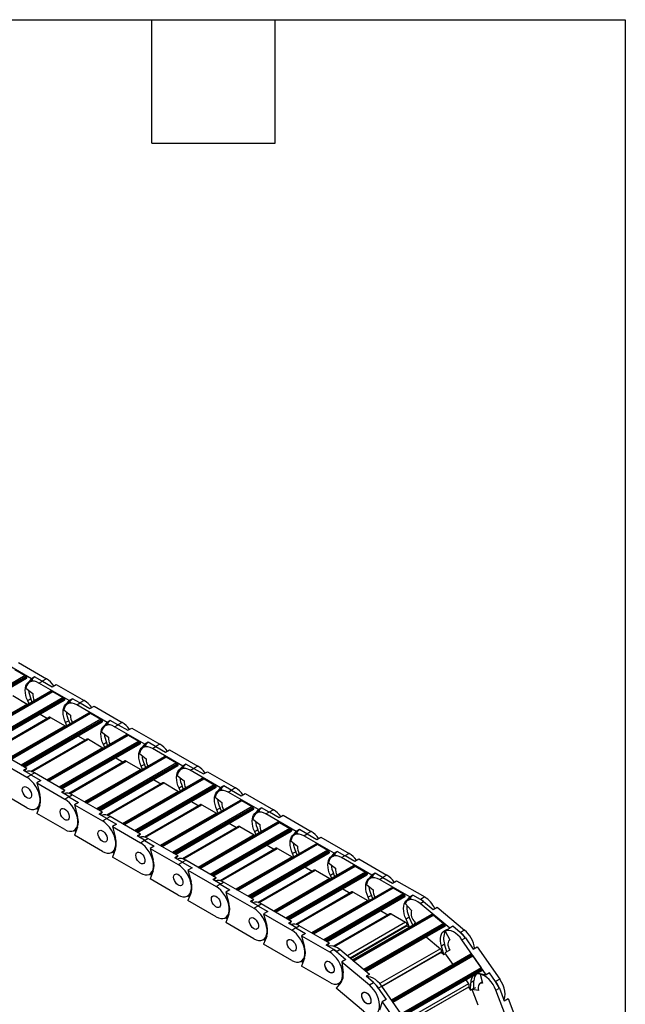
# Model space of a CAD drawing. Header units: millimetres. Extents: x 19 to 819, y 19 to 629.
# Tile 8 of 8: x 707 to 819, y 446 to 629. Entities that reach past the tile are written whole.
import ezdxf

# ---------------------------------------------------------------- set-up
doc = ezdxf.new("R2010")
doc.units = ezdxf.units.MM
doc.header["$LTSCALE"] = 3
doc.layers.add('TEXT', color=140, linetype='Continuous', lineweight=25)

msp = doc.modelspace()

# ---------------------------------------------------------------- linework, layer by layer
for p, q in [((709.255, 506.644), (703.641, 509.885)), ((706.83, 509.636), (712.02, 506.64)), ((708.096, 507.215), (693.332, 498.692)), ((693.505, 498.592), (708.197, 507.073)), ((708.238, 507.011), (693.58, 498.549)), ((708.372, 506.934), (693.714, 498.472)), ((708.43, 506.797), (693.861, 498.387)), ((706.187, 508.318), (708.096, 507.215)), ((708.238, 507.011), (708.372, 506.934)), ((709.159, 506.248), (709.849, 506.987)), ((709.849, 506.987), (709.255, 506.644)), ((711.236, 506.187), (709.849, 506.987)), ((693.892, 498.369), (708.363, 506.722)), ((708.565, 505.905), (709.255, 506.644)), ((708.565, 505.905), (709.159, 506.248)), ((709.511, 506.358), (708.917, 506.015)), ((709.159, 506.248), (709.023, 506.076)), ((710.642, 505.844), (711.278, 506.211)), ((716.255, 502.603), (710.642, 505.844)), ((712.02, 506.64), (711.236, 506.187)), ((711.278, 506.211), (713.088, 505.167)), ((713.088, 505.167), (713.83, 505.595)), ((713.83, 505.595), (719.021, 502.599)), ((712.866, 504.318), (698.227, 495.866)), ((698.253, 495.851), (712.911, 504.313)), ((713.112, 504.284), (698.379, 495.778)), ((698.423, 495.753), (713.187, 504.276)), ((715.096, 503.174), (700.332, 494.651)), ((705.794, 503.51), (708.488, 501.955)), ((708.239, 504.903), (709.503, 503.916)), ((712.911, 504.313), (713.037, 504.241)), ((713.187, 504.276), (715.096, 503.174)), ((708.488, 501.955), (698.084, 495.949)), ((700.505, 494.551), (715.197, 503.032)), ((715.238, 502.97), (700.58, 494.508)), ((715.372, 502.893), (700.714, 494.43)), ((715.431, 502.756), (700.861, 494.345)), ((700.893, 494.327), (715.364, 502.681)), ((709.159, 502.889), (708.565, 502.547)), ((708.819, 501.981), (708.565, 502.547)), ((709.413, 502.324), (709.159, 502.889)), ((715.238, 502.97), (715.372, 502.893)), ((715.565, 501.863), (716.255, 502.603)), ((715.565, 501.863), (716.159, 502.206)), ((716.511, 502.316), (715.917, 501.973)), ((716.159, 502.206), (716.024, 502.035)), ((716.159, 502.206), (716.849, 502.946)), ((716.849, 502.946), (716.255, 502.603)), ((718.236, 502.146), (716.849, 502.946)), ((717.642, 501.803), (718.278, 502.17)), ((723.256, 498.562), (717.642, 501.803)), ((719.021, 502.599), (718.236, 502.146)), ((718.278, 502.17), (720.088, 501.125)), ((720.088, 501.125), (720.831, 501.554)), ((720.831, 501.554), (726.021, 498.557)), ((712.57, 499.491), (702.18, 493.494)), ((719.867, 500.276), (705.227, 491.825)), ((705.253, 491.81), (719.912, 500.272)), ((720.113, 500.243), (705.379, 491.737)), ((705.423, 491.712), (720.187, 500.235)), ((710.862, 500.083), (712.228, 499.294)), ((715.239, 500.862), (716.503, 499.875)), ((719.912, 500.272), (720.037, 500.199)), ((720.187, 500.235), (722.097, 499.133)), ((702.35, 493.439), (712.795, 499.469)), ((715.489, 497.914), (705.084, 491.907)), ((722.097, 499.133), (707.332, 490.61)), ((707.506, 490.51), (722.197, 498.991)), ((722.239, 498.928), (707.581, 490.466)), ((722.373, 498.851), (707.714, 490.389)), ((722.431, 498.715), (707.862, 490.304)), ((707.893, 490.286), (722.364, 498.64)), ((712.795, 499.469), (715.489, 497.914)), ((716.159, 498.848), (715.565, 498.505)), ((715.819, 497.94), (715.565, 498.505)), ((716.413, 498.283), (716.159, 498.848)), ((722.239, 498.928), (722.373, 498.851)), ((722.566, 497.822), (723.256, 498.562)), ((722.566, 497.822), (723.16, 498.165)), ((723.511, 498.275), (722.917, 497.932)), ((723.16, 498.165), (723.024, 497.994)), ((723.16, 498.165), (723.85, 498.905)), ((723.85, 498.905), (723.256, 498.562)), ((725.236, 498.104), (723.85, 498.905)), ((724.642, 497.761), (725.279, 498.129)), ((730.256, 494.521), (724.642, 497.761)), ((726.021, 498.557), (725.236, 498.104)), ((725.279, 498.129), (727.088, 497.084)), ((726.867, 496.235), (712.227, 487.784)), ((712.254, 487.769), (726.912, 496.231)), ((727.113, 496.201), (712.38, 487.696)), ((712.423, 487.671), (727.188, 496.194)), ((717.862, 496.041), (719.228, 495.253)), ((722.24, 496.82), (723.504, 495.834)), ((726.912, 496.231), (727.038, 496.158)), ((727.088, 497.084), (727.831, 497.513)), ((727.188, 496.194), (729.097, 495.092)), ((727.831, 497.513), (733.021, 494.516)), ((719.57, 495.45), (709.181, 489.452)), ((709.35, 489.398), (719.795, 495.428)), ((729.097, 495.092), (714.333, 486.569)), ((714.506, 486.468), (729.198, 494.95)), ((729.239, 494.887), (714.581, 486.425)), ((729.373, 494.81), (714.715, 486.348)), ((729.431, 494.674), (714.862, 486.263)), ((714.893, 486.245), (729.364, 494.599)), ((719.795, 495.428), (722.489, 493.872)), ((723.16, 494.807), (722.566, 494.464)), ((722.82, 493.899), (722.566, 494.464)), ((723.414, 494.242), (723.16, 494.807)), ((729.239, 494.887), (729.373, 494.81)), ((729.566, 493.781), (730.256, 494.521)), ((729.566, 493.781), (730.16, 494.124)), ((730.512, 494.234), (729.918, 493.891)), ((730.16, 494.124), (730.024, 493.953)), ((730.16, 494.124), (730.85, 494.864)), ((730.85, 494.864), (730.256, 494.521)), ((732.237, 494.063), (730.85, 494.864)), ((731.643, 493.72), (732.279, 494.088)), ((733.021, 494.516), (732.237, 494.063)), ((732.279, 494.088), (734.089, 493.043)), ((708.407, 489.99), (702.793, 493.23)), ((722.489, 493.872), (712.085, 487.866)), ((733.867, 492.194), (719.228, 483.743)), ((719.254, 483.727), (733.912, 492.19)), ((729.24, 492.779), (730.504, 491.792)), ((737.257, 490.479), (731.643, 493.72)), ((733.912, 492.19), (734.038, 492.117)), ((734.089, 493.043), (734.831, 493.472)), ((734.831, 493.472), (740.022, 490.475)), ((703.224, 491.39), (708.414, 488.393)), ((726.57, 491.409), (716.181, 485.411)), ((716.351, 485.357), (726.795, 491.387)), ((734.113, 492.16), (719.38, 483.655)), ((719.424, 483.629), (734.188, 492.153)), ((736.097, 491.051), (721.333, 482.527)), ((721.506, 482.427), (736.198, 490.909)), ((736.24, 490.846), (721.581, 482.384)), ((736.373, 490.769), (721.715, 482.307)), ((736.432, 490.632), (721.862, 482.222)), ((721.894, 482.204), (736.365, 490.558)), ((724.863, 492), (726.229, 491.212)), ((726.795, 491.387), (729.489, 489.831)), ((730.16, 490.766), (729.566, 490.423)), ((729.82, 489.858), (729.566, 490.423)), ((730.414, 490.2), (730.16, 490.766)), ((734.188, 492.153), (736.097, 491.051)), ((736.24, 490.846), (736.373, 490.769)), ((736.566, 489.74), (737.257, 490.479)), ((737.16, 490.083), (737.85, 490.822)), ((737.85, 490.822), (737.257, 490.479)), ((739.237, 490.022), (737.85, 490.822)), ((740.022, 490.475), (739.237, 490.022)), ((708.407, 489.99), (707.813, 489.647)), ((709.199, 488.846), (707.813, 489.647)), ((707.991, 489.544), (708.407, 489.99)), ((708.414, 488.393), (709.199, 488.846)), ((709.157, 488.822), (709.793, 489.189)), ((709.157, 488.822), (710.966, 487.777)), ((715.407, 485.948), (709.793, 489.189)), ((729.489, 489.831), (719.085, 483.825)), ((736.241, 488.738), (737.504, 487.751)), ((736.566, 489.74), (737.16, 490.083)), ((737.512, 490.193), (736.918, 489.85)), ((737.16, 490.083), (737.025, 489.911)), ((738.643, 489.679), (739.279, 490.046)), ((744.257, 486.438), (738.643, 489.679)), ((739.279, 490.046), (741.089, 489.002)), ((741.089, 489.002), (741.832, 489.43)), ((741.832, 489.43), (747.022, 486.434)), ((710.966, 487.777), (710.224, 487.348)), ((710.224, 487.348), (715.415, 484.352)), ((710.224, 487.348), (710.796, 485.202)), ((733.571, 487.368), (723.182, 481.37)), ((723.351, 481.316), (733.796, 487.345)), ((740.868, 488.153), (726.228, 479.701)), ((726.254, 479.686), (740.913, 488.148)), ((741.114, 488.119), (726.38, 479.614)), ((726.424, 479.588), (741.189, 488.112)), ((743.098, 487.009), (728.333, 478.486)), ((728.507, 478.386), (743.198, 486.867)), ((743.24, 486.805), (728.582, 478.343)), ((743.374, 486.728), (728.715, 478.266)), ((731.863, 487.959), (733.229, 487.17)), ((733.796, 487.345), (736.49, 485.79)), ((737.16, 486.725), (736.566, 486.382)), ((737.414, 486.159), (737.16, 486.725)), ((740.913, 488.148), (741.039, 488.076)), ((741.189, 488.112), (743.098, 487.009)), ((743.24, 486.805), (743.374, 486.728)), ((744.161, 486.041), (744.851, 486.781)), ((744.851, 486.781), (744.257, 486.438)), ((746.237, 485.981), (744.851, 486.781)), ((708.414, 482.759), (703.224, 485.756)), ((715.407, 485.948), (714.813, 485.605)), ((716.199, 484.805), (714.813, 485.605)), ((714.991, 485.503), (715.407, 485.948)), ((716.157, 484.781), (716.793, 485.148)), ((722.407, 481.907), (716.793, 485.148)), ((736.49, 485.79), (726.085, 479.784)), ((743.432, 486.591), (728.863, 478.18)), ((728.894, 478.162), (743.365, 486.516)), ((736.82, 485.816), (736.566, 486.382)), ((743.567, 485.699), (744.257, 486.438)), ((743.567, 485.699), (744.161, 486.041)), ((744.512, 486.152), (743.918, 485.809)), ((744.161, 486.041), (744.025, 485.87)), ((745.643, 485.638), (746.28, 486.005)), ((751.257, 482.397), (745.643, 485.638)), ((747.022, 486.434), (746.237, 485.981)), ((746.28, 486.005), (748.089, 484.96)), ((748.089, 484.96), (748.832, 485.389)), ((748.832, 485.389), (754.023, 482.393)), ((710.796, 483.2), (710.224, 481.714)), ((715.415, 484.352), (716.199, 484.805)), ((716.157, 484.781), (717.967, 483.736)), ((717.967, 483.736), (717.224, 483.307)), ((717.224, 483.307), (722.415, 480.311)), ((717.224, 483.307), (717.797, 481.161)), ((740.571, 483.326), (730.182, 477.329)), ((730.351, 477.274), (740.796, 483.304)), ((747.868, 484.112), (733.228, 475.66)), ((733.255, 475.645), (747.913, 484.107)), ((748.114, 484.078), (733.381, 475.572)), ((733.425, 475.547), (748.189, 484.07)), ((738.863, 483.918), (740.229, 483.129)), ((740.796, 483.304), (743.49, 481.749)), ((743.241, 484.697), (744.505, 483.71)), ((747.913, 484.107), (748.039, 484.034)), ((748.189, 484.07), (750.098, 482.968)), ((710.139, 482.588), (710.415, 482.747)), ((710.494, 482.416), (710.167, 482.604)), ((715.415, 478.718), (710.224, 481.714)), ((722.407, 481.907), (721.813, 481.564)), ((723.2, 480.764), (721.813, 481.564)), ((721.991, 481.461), (722.407, 481.907)), ((743.49, 481.749), (733.086, 475.743)), ((750.098, 482.968), (735.334, 474.445)), ((735.507, 474.345), (750.199, 482.826)), ((750.24, 482.764), (735.582, 474.302)), ((750.374, 482.686), (735.716, 474.224)), ((750.432, 482.55), (735.863, 474.139)), ((735.894, 474.121), (750.366, 482.475)), ((744.161, 482.683), (743.567, 482.34)), ((743.821, 481.775), (743.567, 482.34)), ((744.415, 482.118), (744.161, 482.683)), ((750.24, 482.764), (750.374, 482.686)), ((750.567, 481.657), (751.257, 482.397)), ((750.567, 481.657), (751.161, 482)), ((751.513, 482.11), (750.919, 481.767)), ((751.161, 482), (751.025, 481.829)), ((751.161, 482), (751.851, 482.74)), ((751.851, 482.74), (751.257, 482.397)), ((753.238, 481.939), (751.851, 482.74)), ((752.644, 481.597), (753.28, 481.964)), ((758.258, 478.356), (752.644, 481.597)), ((754.023, 482.393), (753.238, 481.939)), ((753.28, 481.964), (755.09, 480.919)), ((755.09, 480.919), (755.832, 481.348)), ((755.832, 481.348), (761.023, 478.351)), ((722.415, 480.311), (723.2, 480.764)), ((723.157, 480.739), (723.794, 481.107)), ((723.157, 480.739), (724.967, 479.695)), ((729.408, 477.866), (723.794, 481.107)), ((724.967, 479.695), (724.225, 479.266)), ((754.868, 480.07), (740.229, 471.619)), ((740.255, 471.604), (754.913, 480.066)), ((755.114, 480.037), (740.381, 471.531)), ((740.425, 471.506), (755.189, 480.029)), ((745.864, 479.876), (747.23, 479.088)), ((750.241, 480.656), (751.505, 479.669)), ((754.913, 480.066), (755.039, 479.993)), ((755.189, 480.029), (757.098, 478.927)), ((717.139, 478.547), (717.415, 478.706)), ((717.494, 478.374), (717.167, 478.563)), ((717.797, 479.159), (717.224, 477.673)), ((722.415, 474.677), (717.224, 477.673)), ((724.225, 479.266), (729.415, 476.27)), ((724.225, 479.266), (724.797, 477.12)), ((729.408, 477.866), (728.814, 477.523)), ((728.992, 477.42), (729.408, 477.866)), ((747.571, 479.285), (737.182, 473.288)), ((737.352, 473.233), (747.796, 479.263)), ((750.491, 477.708), (740.086, 471.701)), ((757.098, 478.927), (742.334, 470.404)), ((742.507, 470.304), (757.199, 478.785)), ((757.241, 478.722), (742.582, 470.26)), ((757.374, 478.645), (742.716, 470.183)), ((757.433, 478.509), (742.863, 470.098)), ((742.895, 470.08), (757.366, 478.434)), ((747.796, 479.263), (750.491, 477.708)), ((751.161, 478.642), (750.567, 478.299)), ((750.821, 477.734), (750.567, 478.299)), ((751.415, 478.077), (751.161, 478.642)), ((757.241, 478.722), (757.374, 478.645)), ((757.568, 477.616), (758.258, 478.356)), ((757.568, 477.616), (758.161, 477.959)), ((758.513, 478.069), (757.919, 477.726)), ((758.161, 477.959), (758.026, 477.788)), ((758.161, 477.959), (758.852, 478.699)), ((758.852, 478.699), (758.258, 478.356)), ((760.238, 477.898), (758.852, 478.699)), ((759.644, 477.555), (760.28, 477.923)), ((761.023, 478.351), (760.238, 477.898)), ((760.28, 477.923), (762.09, 476.878)), ((730.2, 476.723), (728.814, 477.523)), ((729.415, 476.27), (730.2, 476.723)), ((730.158, 476.698), (730.794, 477.066)), ((730.158, 476.698), (731.967, 475.653)), ((736.408, 473.825), (730.794, 477.066)), ((761.869, 476.029), (747.229, 467.578)), ((747.255, 467.563), (761.914, 476.025)), ((762.115, 475.995), (747.381, 467.49)), ((747.425, 467.465), (762.19, 475.988)), ((752.864, 475.835), (754.23, 475.047)), ((757.242, 476.614), (758.506, 475.627)), ((765.258, 474.315), (759.644, 477.555)), ((761.914, 476.025), (762.04, 475.952)), ((762.09, 476.878), (762.833, 477.307)), ((762.19, 475.988), (764.099, 474.886)), ((762.833, 477.307), (768.023, 474.31)), ((724.14, 474.506), (724.416, 474.665)), ((724.495, 474.333), (724.168, 474.522)), ((724.797, 475.117), (724.225, 473.632)), ((731.967, 475.653), (731.225, 475.225)), ((731.225, 475.225), (736.416, 472.228)), ((731.225, 475.225), (731.797, 473.079)), ((754.572, 475.244), (744.183, 469.246)), ((744.352, 469.192), (754.797, 475.222)), ((764.099, 474.886), (749.334, 466.362)), ((749.508, 466.262), (764.2, 474.744)), ((764.241, 474.681), (749.583, 466.219)), ((764.375, 474.604), (749.716, 466.142)), ((764.433, 474.467), (749.864, 466.057)), ((749.895, 466.039), (764.366, 474.393)), ((754.797, 475.222), (757.491, 473.666)), ((758.161, 474.601), (757.568, 474.258)), ((757.821, 473.693), (757.568, 474.258)), ((758.415, 474.036), (758.161, 474.601)), ((764.241, 474.681), (764.375, 474.604)), ((764.568, 473.575), (765.258, 474.315)), ((765.514, 474.028), (764.92, 473.685)), ((765.162, 473.918), (765.852, 474.657)), ((765.852, 474.657), (765.258, 474.315)), ((767.238, 473.857), (765.852, 474.657)), ((768.023, 474.31), (767.238, 473.857)), ((729.415, 470.635), (724.225, 473.632)), ((736.408, 473.825), (735.814, 473.482)), ((737.2, 472.681), (735.814, 473.482)), ((735.992, 473.379), (736.408, 473.825)), ((736.416, 472.228), (737.2, 472.681)), ((737.158, 472.657), (737.794, 473.024)), ((737.158, 472.657), (738.968, 471.612)), ((743.408, 469.783), (737.794, 473.024)), ((757.491, 473.666), (747.087, 467.66)), ((764.242, 472.573), (765.506, 471.586)), ((764.568, 473.575), (765.162, 473.918)), ((765.162, 473.918), (765.026, 473.747)), ((766.644, 473.514), (767.281, 473.882)), ((772.258, 470.273), (766.644, 473.514)), ((767.281, 473.882), (769.091, 472.837)), ((769.091, 472.837), (769.833, 473.265)), ((769.833, 473.265), (775.024, 470.269)), ((731.14, 470.465), (731.416, 470.624)), ((731.495, 470.292), (731.168, 470.481)), ((731.797, 471.076), (731.225, 469.591)), ((738.968, 471.612), (738.225, 471.184)), ((738.225, 471.184), (743.416, 468.187)), ((738.225, 471.184), (738.798, 469.037)), ((761.572, 471.203), (751.183, 465.205)), ((751.352, 465.151), (761.797, 471.18)), ((768.869, 471.988), (754.229, 463.537)), ((754.256, 463.521), (768.914, 471.983)), ((769.115, 471.954), (754.382, 463.449)), ((754.426, 463.423), (769.19, 471.947)), ((771.099, 470.844), (756.335, 462.321)), ((756.508, 462.221), (771.2, 470.702)), ((771.241, 470.64), (756.583, 462.178)), ((771.375, 470.563), (756.717, 462.101)), ((771.433, 470.426), (756.864, 462.016)), ((756.895, 461.998), (771.367, 470.352)), ((759.865, 471.794), (761.23, 471.005)), ((761.797, 471.18), (764.491, 469.625)), ((765.162, 470.56), (764.568, 470.217)), ((765.416, 469.994), (765.162, 470.56)), ((768.914, 471.983), (769.04, 471.911)), ((769.19, 471.947), (771.099, 470.844)), ((771.241, 470.64), (771.375, 470.563)), ((772.162, 469.877), (772.852, 470.616)), ((772.852, 470.616), (772.258, 470.273)), ((774.239, 469.816), (772.852, 470.616)), ((736.416, 466.594), (731.225, 469.591)), ((743.408, 469.783), (742.814, 469.441)), ((744.201, 468.64), (742.814, 469.441)), ((742.993, 469.338), (743.408, 469.783)), ((743.416, 468.187), (744.201, 468.64)), ((744.158, 468.616), (744.795, 468.983)), ((744.158, 468.616), (745.968, 467.571)), ((750.409, 465.742), (744.795, 468.983)), ((764.491, 469.625), (754.087, 463.619)), ((764.822, 469.651), (764.568, 470.217)), ((771.242, 468.532), (772.506, 467.545)), ((771.568, 469.534), (772.258, 470.273)), ((771.568, 469.534), (772.162, 469.877)), ((772.514, 469.987), (771.92, 469.644)), ((772.162, 469.877), (772.027, 469.705)), ((773.645, 469.473), (774.281, 469.84)), ((779.259, 466.232), (773.645, 469.473)), ((775.024, 470.269), (774.239, 469.816)), ((774.281, 469.84), (776.091, 468.796)), ((776.091, 468.796), (776.833, 469.224)), ((776.833, 469.224), (782.024, 466.228)), ((738.798, 467.035), (738.225, 465.549)), ((745.968, 467.571), (745.226, 467.142)), ((745.226, 467.142), (750.416, 464.146)), ((745.226, 467.142), (745.798, 464.996)), ((768.573, 467.161), (758.183, 461.164)), ((758.353, 461.11), (768.798, 467.139)), ((775.869, 467.947), (761.23, 459.495)), ((761.256, 459.48), (775.914, 467.942)), ((776.115, 467.913), (761.382, 459.407)), ((761.426, 459.382), (776.19, 467.905)), ((778.1, 466.803), (763.335, 458.28)), ((763.509, 458.18), (778.2, 466.661)), ((766.865, 467.753), (768.231, 466.964)), ((768.798, 467.139), (771.492, 465.584)), ((775.914, 467.942), (776.04, 467.87)), ((776.19, 467.905), (778.1, 466.803)), ((738.14, 466.423), (738.416, 466.583)), ((738.496, 466.251), (738.168, 466.44)), ((743.416, 462.553), (738.225, 465.549)), ((750.409, 465.742), (749.815, 465.399)), ((751.201, 464.599), (749.815, 465.399)), ((749.993, 465.297), (750.409, 465.742)), ((751.159, 464.574), (751.795, 464.942)), ((757.409, 461.701), (751.795, 464.942)), ((771.492, 465.584), (761.087, 459.578)), ((778.242, 466.599), (763.583, 458.137)), ((778.375, 466.522), (763.717, 458.059)), ((778.434, 466.385), (763.865, 457.974)), ((763.896, 457.956), (778.367, 466.31)), ((772.162, 466.518), (771.568, 466.176)), ((771.822, 465.61), (771.568, 466.176)), ((772.416, 465.953), (772.162, 466.518)), ((778.242, 466.599), (778.375, 466.522)), ((778.396, 465.004), (779.579, 463.747)), ((778.569, 465.492), (779.259, 466.232)), ((778.569, 465.492), (779.163, 465.835)), ((779.514, 465.945), (778.92, 465.603)), ((779.163, 465.835), (779.027, 465.664)), ((779.163, 465.835), (779.853, 466.575)), ((779.853, 466.575), (779.259, 466.232)), ((781.239, 465.775), (779.853, 466.575)), ((781.185, 465.05), (781.821, 465.418)), ((786.66, 460.456), (781.185, 465.05)), ((782.024, 466.228), (781.239, 465.775)), ((781.821, 465.418), (783.586, 463.937)), ((750.416, 464.146), (751.201, 464.599)), ((751.159, 464.574), (752.969, 463.53)), ((752.969, 463.53), (752.226, 463.101)), ((752.226, 463.101), (757.417, 460.105)), ((752.226, 463.101), (752.798, 460.955)), ((775.573, 463.12), (765.184, 457.123)), ((765.353, 457.068), (775.798, 463.098)), ((783.297, 463.016), (768.632, 454.551)), ((773.865, 463.712), (775.231, 462.923)), ((775.798, 463.098), (778.492, 461.543)), ((783.586, 463.937), (784.329, 464.365)), ((784.329, 464.365), (789.391, 460.117)), ((745.141, 462.382), (745.417, 462.541)), ((745.496, 462.209), (745.169, 462.398)), ((745.798, 462.994), (745.226, 461.508)), ((750.416, 458.512), (745.226, 461.508)), ((757.409, 461.701), (756.815, 461.358)), ((758.202, 460.558), (756.815, 461.358)), ((756.993, 461.255), (757.409, 461.701)), ((778.492, 461.543), (767.714, 455.321)), ((768.666, 454.522), (783.356, 463.002)), ((768.797, 454.412), (783.486, 462.893)), ((783.55, 462.906), (768.813, 454.399)), ((768.87, 454.351), (783.649, 462.882)), ((785.51, 461.32), (770.732, 452.788)), ((779.163, 462.477), (778.569, 462.134)), ((779.228, 460.667), (778.569, 462.134)), ((779.822, 461.01), (779.163, 462.477)), ((780.239, 461.599), (780.058, 461.147)), ((783.356, 463.002), (783.486, 462.893)), ((783.649, 462.882), (785.51, 461.32)), ((757.417, 460.105), (758.202, 460.558)), ((758.159, 460.533), (758.796, 460.901)), ((758.159, 460.533), (759.969, 459.489)), ((764.409, 457.66), (758.796, 460.901)), ((759.969, 459.489), (759.226, 459.06)), ((778.81, 460.992), (768.233, 454.886)), ((768.269, 454.856), (778.779, 460.923)), ((770.875, 452.668), (785.593, 461.165)), ((785.626, 461.097), (770.936, 452.617)), ((785.756, 460.988), (771.066, 452.508)), ((785.793, 460.851), (771.178, 452.414)), ((771.182, 452.41), (785.762, 460.827)), ((778.737, 460.899), (779.183, 460.642)), ((785.626, 461.097), (785.756, 460.988)), ((785.769, 460.036), (786.66, 460.456)), ((785.798, 459.901), (786.392, 460.244)), ((785.798, 459.901), (786.679, 458.314)), ((787.254, 460.799), (786.66, 460.456)), ((788.606, 459.664), (787.254, 460.799)), ((789.391, 460.117), (788.606, 459.664)), ((752.141, 458.341), (752.417, 458.5)), ((752.496, 458.168), (752.169, 458.357)), ((752.798, 458.952), (752.226, 457.467)), ((759.226, 459.06), (764.417, 456.063)), ((759.226, 459.06), (759.799, 456.914)), ((764.409, 457.66), (763.815, 457.317)), ((763.994, 457.214), (764.409, 457.66)), ((782.317, 458.838), (784.929, 456.646)), ((786.678, 458.315), (786.655, 458.301)), ((788.929, 458.304), (789.565, 458.671)), ((793.432, 451.833), (788.929, 458.304)), ((789.565, 458.671), (791.017, 456.585)), ((757.417, 454.471), (752.226, 457.467)), ((765.202, 456.517), (763.815, 457.317)), ((764.417, 456.063), (765.202, 456.517)), ((765.699, 456.111), (766.336, 456.478)), ((765.699, 456.111), (767.464, 454.629)), ((771.81, 451.883), (766.336, 456.478)), ((784.929, 456.646), (773.732, 450.182)), ((785.169, 456.068), (774.112, 449.685)), ((774.125, 449.666), (785.14, 456.025)), ((785.09, 455.996), (785.58, 455.584)), ((785.719, 457.476), (785.125, 457.133)), ((785.58, 455.584), (785.125, 457.133)), ((785.58, 455.584), (785.84, 455.734)), ((786.129, 456.08), (785.719, 457.476)), ((786.662, 456.4), (785.763, 455.861)), ((791.017, 456.585), (791.759, 457.014)), ((791.759, 457.014), (795.923, 451.031)), ((759.142, 454.3), (759.417, 454.459)), ((759.497, 454.127), (759.169, 454.316)), ((759.799, 454.911), (759.226, 453.426)), ((767.464, 454.629), (766.722, 454.201)), ((766.722, 454.201), (771.784, 449.953)), ((766.722, 454.201), (766.932, 452.162)), ((790.552, 455.617), (775.879, 447.146)), ((775.923, 447.083), (790.635, 455.576)), ((776.03, 446.929), (790.743, 455.422)), ((790.796, 455.394), (776.059, 446.887)), ((776.131, 446.783), (790.92, 455.32)), ((786.015, 455.467), (787.241, 453.706)), ((790.635, 455.576), (790.743, 455.422)), ((790.92, 455.32), (792.451, 453.119)), ((764.417, 450.429), (759.226, 453.426)), ((792.451, 453.119), (777.663, 444.582)), ((777.752, 444.454), (792.489, 452.961)), ((792.502, 452.894), (777.789, 444.4)), ((792.609, 452.74), (777.897, 444.246)), ((777.956, 444.161), (792.616, 452.625)), ((792.502, 452.894), (792.609, 452.74)), ((794.026, 452.176), (793.432, 451.833)), ((795.138, 450.577), (794.026, 452.176)), ((766.548, 450.431), (765.642, 449.329)), ((766.142, 450.258), (766.418, 450.418)), ((771.81, 451.883), (771.216, 451.54)), ((772.569, 450.406), (771.216, 451.54)), ((771.784, 449.953), (772.569, 450.406)), ((789.629, 450.9), (790.163, 450.132)), ((790.518, 448.996), (790.553, 450.364)), ((791.147, 450.707), (790.553, 450.364)), ((791.112, 449.339), (791.147, 450.707)), ((792.66, 450.458), (792.27, 450.232)), ((792.275, 451.941), (792.426, 452.029)), ((792.275, 451.941), (792.702, 450.297)), ((792.29, 452.055), (793.432, 451.833)), ((795.923, 451.031), (795.138, 450.577)), ((770.704, 445.081), (765.642, 449.329)), ((766.154, 449.952), (765.91, 450.157)), ((773.443, 449.364), (774.08, 449.731)), ((773.443, 449.364), (774.895, 447.278)), ((778.583, 443.26), (774.08, 449.731)), ((790.163, 450.132), (778.49, 443.394)), ((790.228, 449.581), (778.564, 442.847)), ((778.565, 442.846), (790.218, 449.573)), ((790.145, 449.531), (790.518, 448.996)), ((790.228, 449.581), (790.218, 449.573)), ((790.518, 448.996), (791.112, 449.339)), ((791.414, 449.428), (790.82, 449.085)), ((792.012, 448.944), (790.82, 449.085)), ((790.962, 448.658), (791.878, 446.255)), ((791.112, 449.339), (791.154, 449.278)), ((795.211, 448.974), (795.848, 449.342)), ((797.971, 441.736), (795.211, 448.974)), ((795.848, 449.342), (796.737, 447.008)), ((774.152, 446.849), (773.672, 445.275)), ((774.895, 447.278), (774.152, 446.849)), ((774.152, 446.849), (778.316, 440.866)), ((796.737, 447.008), (797.48, 447.437)), ((797.48, 447.437), (800.031, 440.744))]:
    msp.add_line(p, q)
at = {"flags": 128}
for points in [[(708.565, 502.547), (708.368, 503.045), (708.224, 503.542), (708.136, 504.028), (708.107, 504.49), (708.136, 504.919), (708.224, 505.303), (708.368, 505.634), (708.565, 505.905)], [(710.642, 505.844), (710.218, 506.046), (709.807, 506.156), (709.422, 506.171), (709.073, 506.09), (708.773, 505.916), (708.529, 505.655), (708.349, 505.314), (708.239, 504.903)], [(708.488, 501.955), (708.55, 501.912), (708.608, 501.859)], [(715.565, 498.505), (715.368, 499.003), (715.224, 499.501), (715.136, 499.987), (715.107, 500.449), (715.136, 500.877), (715.224, 501.262), (715.368, 501.593), (715.565, 501.863)], [(717.642, 501.803), (717.218, 502.004), (716.808, 502.114), (716.422, 502.129), (716.074, 502.049), (715.773, 501.875), (715.529, 501.614), (715.35, 501.272), (715.239, 500.862)], [(715.489, 497.914), (715.551, 497.871), (715.608, 497.818)], [(722.566, 494.464), (722.369, 494.962), (722.225, 495.46), (722.137, 495.945), (722.107, 496.408), (722.137, 496.836), (722.225, 497.22), (722.369, 497.552), (722.566, 497.822)], [(724.642, 497.761), (724.219, 497.963), (723.808, 498.073), (723.423, 498.088), (723.074, 498.008), (722.773, 497.834), (722.53, 497.573), (722.35, 497.231), (722.24, 496.82)], [(731.643, 493.72), (731.219, 493.922), (730.808, 494.032), (730.423, 494.047), (730.075, 493.966), (729.774, 493.793), (729.53, 493.531), (729.35, 493.19), (729.24, 492.779)], [(722.489, 493.872), (722.551, 493.83), (722.608, 493.777)], [(729.566, 490.423), (729.369, 490.921), (729.225, 491.419), (729.137, 491.904), (729.108, 492.367), (729.137, 492.795), (729.225, 493.179), (729.369, 493.51), (729.566, 493.781)], [(729.489, 489.831), (729.552, 489.788), (729.609, 489.736)], [(736.566, 486.382), (736.369, 486.88), (736.225, 487.377), (736.138, 487.863), (736.108, 488.325), (736.138, 488.754), (736.225, 489.138), (736.369, 489.469), (736.566, 489.74)], [(738.643, 489.679), (738.219, 489.881), (737.809, 489.991), (737.423, 490.006), (737.075, 489.925), (736.774, 489.752), (736.53, 489.49), (736.351, 489.149), (736.241, 488.738)], [(708.414, 482.759), (708.862, 482.548), (709.295, 482.441), (709.698, 482.44), (710.058, 482.546), (710.361, 482.755), (710.598, 483.06), (710.761, 483.451), (710.843, 483.914), (710.843, 484.434), (710.761, 484.993), (710.598, 485.571), (710.361, 486.15), (710.058, 486.709), (709.698, 487.23), (709.295, 487.694), (708.862, 488.086), (708.414, 488.393)], [(707.566, 486.066), (707.603, 486.333), (707.713, 486.533), (707.885, 486.648), (708.104, 486.667), (708.351, 486.59), (708.603, 486.422), (708.838, 486.18), (709.036, 485.884), (709.179, 485.56), (709.253, 485.238), (709.253, 484.946), (709.179, 484.71), (709.036, 484.551), (708.838, 484.483), (708.603, 484.512), (708.351, 484.636), (708.104, 484.843), (707.885, 485.115), (707.713, 485.429), (707.603, 485.755), (707.566, 486.066)], [(707.566, 486.066), (707.603, 486.333), (707.713, 486.533), (707.885, 486.648), (708.104, 486.667), (708.351, 486.59), (708.603, 486.422), (708.838, 486.18), (709.036, 485.884), (709.179, 485.56), (709.253, 485.238), (709.253, 484.946), (709.179, 484.71), (709.036, 484.551), (708.838, 484.483), (708.603, 484.512), (708.351, 484.636), (708.104, 484.843), (707.885, 485.115), (707.713, 485.429), (707.603, 485.755), (707.566, 486.066)], [(736.49, 485.79), (736.552, 485.747), (736.609, 485.694)], [(743.567, 482.34), (743.37, 482.839), (743.226, 483.336), (743.138, 483.822), (743.108, 484.284), (743.138, 484.712), (743.226, 485.097), (743.37, 485.428), (743.567, 485.699)], [(745.643, 485.638), (745.22, 485.84), (744.809, 485.95), (744.424, 485.965), (744.075, 485.884), (743.775, 485.71), (743.531, 485.449), (743.351, 485.108), (743.241, 484.697)], [(715.415, 478.718), (715.863, 478.507), (716.296, 478.399), (716.699, 478.398), (717.058, 478.504), (717.361, 478.713), (717.598, 479.019), (717.761, 479.409), (717.844, 479.873), (717.844, 480.393), (717.761, 480.951), (717.598, 481.53), (717.361, 482.109), (717.058, 482.668), (716.699, 483.189), (716.296, 483.653), (715.863, 484.045), (715.415, 484.352)], [(710.415, 482.747), (710.525, 482.82), (710.72, 483.001)], [(714.566, 482.025), (714.604, 482.292), (714.713, 482.492), (714.885, 482.606), (715.105, 482.626), (715.351, 482.549), (715.603, 482.381), (715.839, 482.139), (716.037, 481.842), (716.179, 481.519), (716.254, 481.197), (716.254, 480.904), (716.179, 480.668), (716.037, 480.509), (715.839, 480.441), (715.603, 480.471), (715.351, 480.594), (715.105, 480.802), (714.885, 481.074), (714.713, 481.388), (714.604, 481.714), (714.566, 482.025)], [(714.566, 482.025), (714.604, 482.292), (714.713, 482.492), (714.885, 482.606), (715.105, 482.626), (715.351, 482.549), (715.603, 482.381), (715.839, 482.139), (716.037, 481.842), (716.179, 481.519), (716.254, 481.197), (716.254, 480.904), (716.179, 480.668), (716.037, 480.509), (715.839, 480.441), (715.603, 480.471), (715.351, 480.594), (715.105, 480.802), (714.885, 481.074), (714.713, 481.388), (714.604, 481.714), (714.566, 482.025)], [(743.49, 481.749), (743.552, 481.706), (743.61, 481.653)], [(750.567, 478.299), (750.37, 478.797), (750.226, 479.295), (750.138, 479.781), (750.109, 480.243), (750.138, 480.671), (750.226, 481.055), (750.37, 481.387), (750.567, 481.657)], [(752.644, 481.597), (752.22, 481.798), (751.809, 481.908), (751.424, 481.923), (751.076, 481.843), (750.775, 481.669), (750.531, 481.408), (750.351, 481.066), (750.241, 480.656)], [(722.415, 474.677), (722.863, 474.466), (723.296, 474.358), (723.699, 474.357), (724.058, 474.463), (724.362, 474.672), (724.599, 474.977), (724.761, 475.368), (724.844, 475.831), (724.844, 476.351), (724.761, 476.91), (724.599, 477.489), (724.362, 478.067), (724.058, 478.627), (723.699, 479.147), (723.296, 479.612), (722.863, 480.004), (722.415, 480.311)], [(717.415, 478.706), (717.525, 478.778), (717.72, 478.96)], [(721.566, 477.984), (721.604, 478.251), (721.714, 478.45), (721.886, 478.565), (722.105, 478.585), (722.351, 478.507), (722.604, 478.34), (722.839, 478.097), (723.037, 477.801), (723.179, 477.477), (723.254, 477.155), (723.254, 476.863), (723.179, 476.627), (723.037, 476.468), (722.839, 476.4), (722.604, 476.429), (722.351, 476.553), (722.105, 476.761), (721.886, 477.033), (721.714, 477.346), (721.604, 477.673), (721.566, 477.984)], [(721.566, 477.984), (721.604, 478.251), (721.714, 478.45), (721.886, 478.565), (722.105, 478.585), (722.351, 478.507), (722.604, 478.34), (722.839, 478.097), (723.037, 477.801), (723.179, 477.477), (723.254, 477.155), (723.254, 476.863), (723.179, 476.627), (723.037, 476.468), (722.839, 476.4), (722.604, 476.429), (722.351, 476.553), (722.105, 476.761), (721.886, 477.033), (721.714, 477.346), (721.604, 477.673), (721.566, 477.984)], [(750.491, 477.708), (750.553, 477.665), (750.61, 477.612)], [(757.568, 474.258), (757.371, 474.756), (757.226, 475.254), (757.139, 475.739), (757.109, 476.202), (757.139, 476.63), (757.226, 477.014), (757.371, 477.346), (757.568, 477.616)], [(759.644, 477.555), (759.22, 477.757), (758.81, 477.867), (758.424, 477.882), (758.076, 477.802), (757.775, 477.628), (757.531, 477.366), (757.352, 477.025), (757.242, 476.614)], [(729.415, 470.635), (729.864, 470.425), (730.296, 470.317), (730.699, 470.316), (731.059, 470.422), (731.362, 470.631), (731.599, 470.936), (731.762, 471.327), (731.844, 471.79), (731.844, 472.31), (731.762, 472.869), (731.599, 473.447), (731.362, 474.026), (731.059, 474.586), (730.699, 475.106), (730.296, 475.571), (729.864, 475.963), (729.415, 476.27)], [(724.416, 474.665), (724.525, 474.737), (724.72, 474.918)], [(728.567, 473.942), (728.604, 474.209), (728.714, 474.409), (728.886, 474.524), (729.105, 474.544), (729.352, 474.466), (729.604, 474.299), (729.84, 474.056), (730.037, 473.76), (730.18, 473.436), (730.254, 473.114), (730.254, 472.822), (730.18, 472.586), (730.037, 472.427), (729.84, 472.359), (729.604, 472.388), (729.352, 472.512), (729.105, 472.719), (728.886, 472.992), (728.714, 473.305), (728.604, 473.632), (728.567, 473.942)], [(728.567, 473.942), (728.604, 474.209), (728.714, 474.409), (728.886, 474.524), (729.105, 474.544), (729.352, 474.466), (729.604, 474.299), (729.84, 474.056), (730.037, 473.76), (730.18, 473.436), (730.254, 473.114), (730.254, 472.822), (730.18, 472.586), (730.037, 472.427), (729.84, 472.359), (729.604, 472.388), (729.352, 472.512), (729.105, 472.719), (728.886, 472.992), (728.714, 473.305), (728.604, 473.632), (728.567, 473.942)], [(736.416, 466.594), (736.864, 466.383), (737.297, 466.276), (737.7, 466.275), (738.059, 466.381), (738.362, 466.59), (738.599, 466.895), (738.762, 467.286), (738.845, 467.749), (738.845, 468.269), (738.762, 468.828), (738.599, 469.406), (738.362, 469.985), (738.059, 470.544), (737.7, 471.065), (737.297, 471.529), (736.864, 471.922), (736.416, 472.228)], [(757.491, 473.666), (757.553, 473.624), (757.61, 473.571)], [(764.568, 470.217), (764.371, 470.715), (764.227, 471.213), (764.139, 471.698), (764.109, 472.161), (764.139, 472.589), (764.227, 472.973), (764.371, 473.304), (764.568, 473.575)], [(766.644, 473.514), (766.221, 473.716), (765.81, 473.826), (765.425, 473.841), (765.076, 473.76), (764.776, 473.587), (764.532, 473.325), (764.352, 472.984), (764.242, 472.573)], [(731.416, 470.624), (731.526, 470.696), (731.721, 470.877)], [(735.567, 469.901), (735.605, 470.168), (735.715, 470.368), (735.887, 470.483), (736.106, 470.502), (736.352, 470.425), (736.604, 470.258), (736.84, 470.015), (737.038, 469.719), (737.18, 469.395), (737.255, 469.073), (737.255, 468.781), (737.18, 468.545), (737.038, 468.386), (736.84, 468.318), (736.604, 468.347), (736.352, 468.471), (736.106, 468.678), (735.887, 468.951), (735.715, 469.264), (735.605, 469.591), (735.567, 469.901)], [(735.567, 469.901), (735.605, 470.168), (735.715, 470.368), (735.887, 470.483), (736.106, 470.502), (736.352, 470.425), (736.604, 470.258), (736.84, 470.015), (737.038, 469.719), (737.18, 469.395), (737.255, 469.073), (737.255, 468.781), (737.18, 468.545), (737.038, 468.386), (736.84, 468.318), (736.604, 468.347), (736.352, 468.471), (736.106, 468.678), (735.887, 468.951), (735.715, 469.264), (735.605, 469.591), (735.567, 469.901)], [(764.491, 469.625), (764.553, 469.582), (764.611, 469.529)], [(771.568, 466.176), (771.371, 466.674), (771.227, 467.171), (771.139, 467.657), (771.11, 468.119), (771.139, 468.548), (771.227, 468.932), (771.371, 469.263), (771.568, 469.534)], [(773.645, 469.473), (773.221, 469.675), (772.81, 469.785), (772.425, 469.8), (772.077, 469.719), (771.776, 469.545), (771.532, 469.284), (771.352, 468.943), (771.242, 468.532)], [(738.416, 466.583), (738.526, 466.655), (738.721, 466.836)], [(743.416, 462.553), (743.864, 462.342), (744.297, 462.234), (744.7, 462.234), (745.059, 462.339), (745.363, 462.549), (745.6, 462.854), (745.762, 463.245), (745.845, 463.708), (745.845, 464.228), (745.762, 464.786), (745.6, 465.365), (745.363, 465.944), (745.059, 466.503), (744.7, 467.024), (744.297, 467.488), (743.864, 467.88), (743.416, 468.187)], [(742.567, 465.86), (742.605, 466.127), (742.715, 466.327), (742.887, 466.442), (743.106, 466.461), (743.353, 466.384), (743.605, 466.216), (743.84, 465.974), (744.038, 465.677), (744.18, 465.354), (744.255, 465.032), (744.255, 464.74), (744.18, 464.504), (744.038, 464.344), (743.84, 464.277), (743.605, 464.306), (743.353, 464.43), (743.106, 464.637), (742.887, 464.909), (742.715, 465.223), (742.605, 465.549), (742.567, 465.86)], [(742.567, 465.86), (742.605, 466.127), (742.715, 466.327), (742.887, 466.442), (743.106, 466.461), (743.353, 466.384), (743.605, 466.216), (743.84, 465.974), (744.038, 465.677), (744.18, 465.354), (744.255, 465.032), (744.255, 464.74), (744.18, 464.504), (744.038, 464.344), (743.84, 464.277), (743.605, 464.306), (743.353, 464.43), (743.106, 464.637), (742.887, 464.909), (742.715, 465.223), (742.605, 465.549), (742.567, 465.86)], [(771.492, 465.584), (771.554, 465.541), (771.611, 465.488)], [(778.569, 462.134), (778.372, 462.632), (778.227, 463.13), (778.14, 463.616), (778.11, 464.078), (778.14, 464.506), (778.227, 464.891), (778.372, 465.222), (778.569, 465.492)], [(781.185, 465.05), (780.764, 465.36), (780.339, 465.586), (779.923, 465.722), (779.529, 465.764), (779.17, 465.71), (778.855, 465.562), (778.594, 465.324), (778.396, 465.004)], [(781.779, 465.393), (781.663, 465.487), (781.239, 465.775)], [(781.821, 465.418), (781.4, 465.727), (781.282, 465.799)], [(750.416, 458.512), (750.865, 458.301), (751.298, 458.193), (751.701, 458.192), (752.06, 458.298), (752.363, 458.507), (752.6, 458.812), (752.763, 459.203), (752.845, 459.667), (752.845, 460.186), (752.763, 460.745), (752.6, 461.324), (752.363, 461.903), (752.06, 462.462), (751.701, 462.983), (751.298, 463.447), (750.865, 463.839), (750.416, 464.146)], [(783.356, 463.002), (783.34, 463.013), (783.325, 463.019), (783.31, 463.021), (783.298, 463.017), (783.297, 463.016)], [(745.417, 462.541), (745.526, 462.613), (745.721, 462.795)], [(749.568, 461.819), (749.605, 462.086), (749.715, 462.286), (749.887, 462.4), (750.106, 462.42), (750.353, 462.343), (750.605, 462.175), (750.841, 461.932), (751.038, 461.636), (751.181, 461.313), (751.255, 460.99), (751.255, 460.698), (751.181, 460.462), (751.038, 460.303), (750.841, 460.235), (750.605, 460.265), (750.353, 460.388), (750.106, 460.596), (749.887, 460.868), (749.715, 461.182), (749.605, 461.508), (749.568, 461.819)], [(749.568, 461.819), (749.605, 462.086), (749.715, 462.286), (749.887, 462.4), (750.106, 462.42), (750.353, 462.343), (750.605, 462.175), (750.841, 461.932), (751.038, 461.636), (751.181, 461.313), (751.255, 460.99), (751.255, 460.698), (751.181, 460.462), (751.038, 460.303), (750.841, 460.235), (750.605, 460.265), (750.353, 460.388), (750.106, 460.596), (749.887, 460.868), (749.715, 461.182), (749.605, 461.508), (749.568, 461.819)], [(757.417, 454.471), (757.865, 454.26), (758.298, 454.152), (758.701, 454.151), (759.06, 454.257), (759.363, 454.466), (759.6, 454.771), (759.763, 455.162), (759.846, 455.625), (759.846, 456.145), (759.763, 456.704), (759.6, 457.283), (759.363, 457.861), (759.06, 458.421), (758.701, 458.941), (758.298, 459.406), (757.865, 459.798), (757.417, 460.105)], [(785.125, 457.133), (785.007, 457.627), (784.946, 458.103), (784.943, 458.551), (785, 458.96), (785.114, 459.321), (785.283, 459.625), (785.503, 459.865), (785.769, 460.036)], [(785.762, 460.827), (785.771, 460.833), (785.793, 460.851)], [(788.929, 458.304), (788.567, 458.77), (788.172, 459.18), (787.755, 459.52), (787.33, 459.779), (786.91, 459.951), (786.506, 460.03), (786.132, 460.013), (785.798, 459.901)], [(786.055, 460.171), (785.877, 459.968), (785.852, 459.932)], [(752.417, 458.5), (752.527, 458.572), (752.722, 458.753)], [(756.568, 457.777), (756.606, 458.044), (756.716, 458.244), (756.888, 458.359), (757.107, 458.379), (757.353, 458.301), (757.605, 458.134), (757.841, 457.891), (758.039, 457.595), (758.181, 457.271), (758.256, 456.949), (758.256, 456.657), (758.181, 456.421), (758.039, 456.262), (757.841, 456.194), (757.605, 456.223), (757.353, 456.347), (757.107, 456.554), (756.888, 456.827), (756.716, 457.14), (756.606, 457.467), (756.568, 457.777)], [(756.568, 457.777), (756.606, 458.044), (756.716, 458.244), (756.888, 458.359), (757.107, 458.379), (757.353, 458.301), (757.605, 458.134), (757.841, 457.891), (758.039, 457.595), (758.181, 457.271), (758.256, 456.949), (758.256, 456.657), (758.181, 456.421), (758.039, 456.262), (757.841, 456.194), (757.605, 456.223), (757.353, 456.347), (757.107, 456.554), (756.888, 456.827), (756.716, 457.14), (756.606, 457.467), (756.568, 457.777)], [(786.679, 458.314), (786.527, 458.199), (786.413, 458.032), (786.342, 457.817), (786.316, 457.566), (786.337, 457.287), (786.404, 456.991), (786.514, 456.692), (786.662, 456.4)], [(766.336, 456.478), (765.914, 456.788), (765.489, 457.014), (765.074, 457.15), (764.68, 457.192), (764.32, 457.138), (764.201, 457.095)], [(764.417, 450.429), (764.865, 450.218), (765.298, 450.111), (765.701, 450.11), (766.061, 450.216), (766.364, 450.425), (766.601, 450.73), (766.763, 451.121), (766.846, 451.584), (766.846, 452.104), (766.763, 452.663), (766.601, 453.241), (766.364, 453.82), (766.061, 454.379), (765.701, 454.9), (765.298, 455.364), (764.865, 455.757), (764.417, 456.063)], [(765.159, 456.492), (765.278, 456.42), (765.699, 456.111)], [(765.742, 456.135), (765.626, 456.229), (765.202, 456.517)], [(759.417, 454.459), (759.527, 454.531), (759.722, 454.712)], [(763.568, 453.736), (763.606, 454.003), (763.716, 454.203), (763.888, 454.318), (764.107, 454.337), (764.354, 454.26), (764.606, 454.093), (764.841, 453.85), (765.039, 453.554), (765.182, 453.23), (765.256, 452.908), (765.256, 452.616), (765.182, 452.38), (765.039, 452.221), (764.841, 452.153), (764.606, 452.182), (764.354, 452.306), (764.107, 452.513), (763.888, 452.786), (763.716, 453.099), (763.606, 453.426), (763.568, 453.736)], [(763.59, 453.941), (763.682, 454.16), (763.839, 454.297), (764.048, 454.342), (764.289, 454.289), (764.542, 454.143), (764.784, 453.918), (764.993, 453.633), (765.151, 453.314), (765.244, 452.988), (765.263, 452.686), (765.207, 452.433), (765.081, 452.253), (764.896, 452.161), (764.668, 452.165), (764.418, 452.266), (764.168, 452.453), (763.94, 452.711), (763.754, 453.017), (763.628, 453.343), (763.571, 453.66), (763.59, 453.941)], [(790.635, 455.576), (790.622, 455.593), (790.607, 455.607), (790.591, 455.616), (790.576, 455.621), (790.562, 455.621), (790.552, 455.617)], [(791.616, 452.049), (791.933, 452.089), (792.29, 452.055)], [(792.616, 452.625), (792.625, 452.633), (792.632, 452.646), (792.635, 452.662), (792.634, 452.68), (792.629, 452.7), (792.621, 452.721), (792.609, 452.74)], [(766.418, 450.418), (766.528, 450.49), (766.685, 450.63)], [(774.08, 449.731), (773.718, 450.198), (773.323, 450.608), (772.906, 450.947), (772.481, 451.207), (772.06, 451.379), (771.657, 451.457), (771.327, 451.448)], [(792.702, 450.297), (792.492, 450.304), (792.306, 450.251), (792.151, 450.141), (792.035, 449.976), (791.96, 449.765), (791.931, 449.516), (791.949, 449.238), (792.012, 448.944)], [(795.211, 448.974), (794.971, 449.518), (794.673, 450.041), (794.327, 450.526), (793.944, 450.959), (793.534, 451.327), (793.111, 451.619), (792.687, 451.826), (792.275, 451.941)], [(796.682, 447.155), (796.747, 447.296), (796.867, 447.727), (796.905, 448.223), (796.861, 448.766), (796.735, 449.338), (796.531, 449.919), (796.257, 450.49), (795.923, 451.031)], [(770.563, 448.495), (770.743, 448.597), (770.967, 448.603), (771.216, 448.512), (771.467, 448.333), (771.698, 448.082), (771.889, 447.78), (772.023, 447.455), (772.088, 447.135), (772.077, 446.85), (771.992, 446.623), (771.841, 446.476), (771.637, 446.422), (771.398, 446.464), (771.145, 446.601), (770.901, 446.818), (770.688, 447.098), (770.524, 447.415), (770.423, 447.741), (770.396, 448.047), (770.444, 448.306), (770.563, 448.495)], [(770.416, 448.211), (770.509, 448.43), (770.666, 448.568), (770.875, 448.612), (771.116, 448.559), (771.369, 448.414), (771.611, 448.188), (771.82, 447.903), (771.978, 447.584), (772.071, 447.259), (772.09, 446.956), (772.034, 446.704), (771.908, 446.524), (771.723, 446.432), (771.495, 446.436), (771.245, 446.536), (770.995, 446.724), (770.767, 446.982), (770.581, 447.288), (770.454, 447.613), (770.398, 447.931), (770.416, 448.211)], [(770.704, 445.081), (771.151, 444.756), (771.6, 444.524), (772.037, 444.395), (772.448, 444.372), (772.817, 444.456), (773.133, 444.644), (773.384, 444.93), (773.563, 445.304), (773.663, 445.754), (773.68, 446.263), (773.614, 446.815), (773.468, 447.391), (773.246, 447.972), (772.955, 448.537), (772.607, 449.067), (772.212, 449.544), (771.784, 449.953)]]:
    msp.add_lwpolyline(points, dxfattribs=at)
for centre, radius, start, end in [((707.968, 507.018), 0.235, 13.5615, 57.08689), ((708.289, 507.09), 0.094, 190.06348, 237.07143), ((708.278, 506.866), 0.167, 300.7196, 335.6865), ((708.31, 506.826), 0.124, 346.40708, 59.8967), ((709.534, 502.598), 4.745, 35.40882, 58.39982), ((713.716, 505.007), 5.025, 185.42247, 204.9296), ((711.682, 503.712), 2.189, 174.64923, 211.7582), ((712.885, 504.278), 0.0435, 52.99098, 115.69856), ((713.143, 504.217), 0.0737, 53.57906, 115.11048), ((714.969, 502.977), 0.235, 13.5615, 57.08689), ((715.29, 503.049), 0.094, 190.06348, 237.07143), ((715.278, 502.825), 0.167, 300.7196, 335.6865), ((715.31, 502.785), 0.124, 346.40708, 59.8967), ((716.534, 498.557), 4.745, 35.40882, 58.39982), ((712.663, 499.285), 0.226, 54.38242, 114.30712), ((720.716, 500.966), 5.025, 185.42247, 204.9296), ((718.683, 499.671), 2.189, 174.64923, 211.7582), ((719.885, 500.237), 0.0435, 52.99098, 115.69856), ((720.144, 500.176), 0.0737, 53.57906, 115.11048), ((721.969, 498.936), 0.235, 13.5615, 57.08689), ((722.29, 499.007), 0.094, 190.06348, 237.07143), ((722.279, 498.784), 0.167, 300.7196, 335.6865), ((722.31, 498.744), 0.124, 346.40708, 59.8967), ((723.535, 494.516), 4.745, 35.40882, 58.39982), ((727.716, 496.925), 5.025, 185.42247, 204.9296), ((725.683, 495.629), 2.189, 174.64923, 211.7582), ((726.886, 496.196), 0.0435, 52.99098, 115.69856), ((727.144, 496.135), 0.0737, 53.57906, 115.11048), ((719.663, 495.244), 0.226, 54.38242, 114.30712), ((728.969, 494.895), 0.235, 13.5615, 57.08689), ((729.29, 494.966), 0.094, 190.06348, 237.07143), ((729.279, 494.742), 0.167, 300.7196, 335.6865), ((729.311, 494.703), 0.124, 346.40708, 59.8967), ((730.535, 490.475), 4.745, 35.40882, 58.39982), ((734.717, 492.884), 5.025, 185.42247, 204.9296), ((733.886, 492.155), 0.0435, 52.99098, 115.69856), ((726.664, 491.203), 0.226, 54.38242, 114.30712), ((732.683, 491.588), 2.189, 174.64923, 211.7582), ((734.144, 492.093), 0.0737, 53.57906, 115.11048), ((735.97, 490.853), 0.235, 13.5615, 57.08689), ((736.291, 490.925), 0.094, 190.06348, 237.07143), ((736.28, 490.701), 0.167, 300.7196, 335.6865), ((736.311, 490.662), 0.124, 346.40708, 59.8967), ((737.535, 486.433), 4.745, 35.40882, 58.39982), ((708.77, 487.777), 1.744, 54.07185, 109.15823), ((733.664, 487.161), 0.226, 54.38242, 114.30712), ((741.717, 488.843), 5.025, 185.42247, 204.9296), ((739.684, 487.547), 2.189, 174.64923, 211.7582), ((740.887, 488.114), 0.0435, 52.99098, 115.69856), ((741.145, 488.052), 0.0737, 53.57906, 115.11048), ((742.97, 486.812), 0.235, 13.5615, 57.08689), ((743.291, 486.884), 0.094, 190.06348, 237.07143), ((743.311, 486.62), 0.124, 346.40708, 59.8967), ((707.62, 484.201), 3.331, 342.50572, 17.49428), ((715.77, 483.736), 1.744, 54.07185, 109.15823), ((743.28, 486.66), 0.167, 300.7196, 335.6865), ((744.536, 482.392), 4.745, 35.40882, 58.39982), ((740.664, 483.12), 0.226, 54.38242, 114.30712), ((748.717, 484.801), 5.025, 185.42247, 204.9296), ((746.684, 483.506), 2.189, 174.64923, 211.7582), ((747.887, 484.072), 0.0435, 52.99098, 115.69856), ((748.145, 484.011), 0.0737, 53.57906, 115.11048), ((722.771, 479.695), 1.744, 54.07185, 109.15823), ((749.971, 482.771), 0.235, 13.5615, 57.08689), ((750.291, 482.842), 0.094, 190.06348, 237.07143), ((750.28, 482.619), 0.167, 300.7196, 335.6865), ((750.312, 482.579), 0.124, 346.40708, 59.8967), ((751.536, 478.351), 4.745, 35.40882, 58.39982), ((714.62, 480.16), 3.331, 342.50572, 17.49428), ((755.718, 480.76), 5.025, 185.42247, 204.9296), ((753.684, 479.465), 2.189, 174.64923, 211.7582), ((754.887, 480.031), 0.0435, 52.99098, 115.69856), ((755.146, 479.97), 0.0737, 53.57906, 115.11048), ((747.665, 479.079), 0.226, 54.38242, 114.30712), ((756.971, 478.73), 0.235, 13.5615, 57.08689), ((757.292, 478.801), 0.094, 190.06348, 237.07143), ((757.281, 478.577), 0.167, 300.7196, 335.6865), ((757.312, 478.538), 0.124, 346.40708, 59.8967), ((758.536, 474.31), 4.745, 35.40882, 58.39982), ((721.62, 476.119), 3.331, 342.50572, 17.49428), ((729.771, 475.654), 1.744, 54.07185, 109.15823), ((762.718, 476.719), 5.025, 185.42247, 204.9296), ((761.888, 475.99), 0.0435, 52.99098, 115.69856), ((762.146, 475.929), 0.0737, 53.57906, 115.11048), ((754.665, 475.038), 0.226, 54.38242, 114.30712), ((760.685, 475.423), 2.189, 174.64923, 211.7582), ((763.971, 474.689), 0.235, 13.5615, 57.08689), ((764.292, 474.76), 0.094, 190.06348, 237.07143), ((764.281, 474.536), 0.167, 300.7196, 335.6865), ((764.312, 474.497), 0.124, 346.40708, 59.8967), ((765.537, 470.269), 4.745, 35.40882, 58.39982), ((728.621, 472.077), 3.331, 342.50572, 17.49428), ((736.771, 471.612), 1.744, 54.07185, 109.15823), ((769.719, 472.678), 5.025, 185.42247, 204.9296), ((761.665, 470.996), 0.226, 54.38242, 114.30712), ((767.685, 471.382), 2.189, 174.64923, 211.7582), ((768.888, 471.949), 0.0435, 52.99098, 115.69856), ((769.146, 471.887), 0.0737, 53.57906, 115.11048), ((770.972, 470.647), 0.235, 13.5615, 57.08689), ((771.292, 470.719), 0.094, 190.06348, 237.07143), ((771.281, 470.495), 0.167, 300.7196, 335.6865), ((771.313, 470.455), 0.124, 346.40708, 59.8967), ((735.621, 468.036), 3.331, 342.50572, 17.49428), ((743.772, 467.571), 1.744, 54.07185, 109.15823), ((772.537, 466.227), 4.745, 35.40882, 58.39982), ((768.666, 466.955), 0.226, 54.38242, 114.30712), ((776.719, 468.637), 5.025, 185.42247, 204.9296), ((774.686, 467.341), 2.189, 174.64923, 211.7582), ((775.888, 467.907), 0.0435, 52.99098, 115.69856), ((776.147, 467.846), 0.0737, 53.57906, 115.11048), ((777.972, 466.606), 0.235, 13.5615, 57.08689), ((778.293, 466.678), 0.094, 190.06348, 237.07143), ((742.622, 463.995), 3.331, 342.50572, 17.49428), ((750.772, 463.53), 1.744, 54.07185, 109.15823), ((778.282, 466.454), 0.167, 300.7196, 335.6865), ((778.313, 466.414), 0.124, 346.40708, 59.8967), ((779.316, 461.92), 5.088, 25.6233, 57.85051), ((775.666, 462.914), 0.226, 54.38242, 114.30712), ((783.318, 464.47), 4.609, 177.55991, 205.62511), ((781.694, 463.221), 2.18, 166.04911, 228.10288), ((757.772, 459.489), 1.744, 54.07185, 109.15823), ((778.119, 460.96), 0.692, 2.60548, 57.39452), ((783.522, 462.933), 0.0542, 228.56284, 253.5024), ((783.583, 462.827), 0.0856, 40.01786, 112.57588), ((785.354, 461.138), 0.24, 6.46755, 49.35689), ((749.622, 459.954), 3.331, 342.50572, 17.49428), ((778.739, 460.983), 0.0719, 304.05635, 7.25583), ((788.581, 458.563), 3.061, 154.67695, 200.79633), ((785.686, 461.169), 0.0938, 182.63526, 229.69896), ((785.694, 460.898), 0.109, 334.79423, 55.6814), ((785.167, 455.641), 5.292, 34.6052, 49.47519), ((785.307, 455.754), 5.161, 34.4157, 49.66469), ((785.776, 455.912), 5.545, 8.44215, 49.31918), ((756.622, 455.912), 3.331, 342.50572, 17.49428), ((784.513, 456.134), 0.659, 354.1945, 50.88121), ((785.106, 456.078), 0.0631, 302.43669, 350.71394), ((790.887, 458.855), 5.934, 210.30713, 214.82298), ((790.789, 455.444), 0.051, 205.73226, 278.10034), ((790.798, 455.256), 0.138, 27.70437, 90.85884), ((764.618, 451.767), 2.348, 325.31682, 9.69558), ((792.3, 453), 0.193, 348.292, 38.24942), ((792.558, 452.94), 0.0724, 162.99326, 219.43121), ((769.185, 446.447), 5.161, 34.4157, 49.66469), ((769.13, 446.383), 5.292, 34.6052, 49.47519), ((792.532, 450.426), 1.98, 139.85728, 181.7883), ((793.123, 450.769), 1.977, 139.65255, 181.80464), ((790.309, 447.213), 5.885, 20.95234, 34.87061), ((790.328, 447.225), 5.912, 20.98351, 34.83944), ((789.815, 449.812), 0.473, 330.74991, 42.72652), ((795.933, 450.556), 5.321, 196.04642, 200.90318)]:
    msp.add_arc(centre, radius, start, end)
at = {"layer": 'TEXT'}
for p, q in [((19.05, 628.65), (819.15, 628.65)), ((731.52, 605.79), (731.52, 628.65)), ((754.38, 605.79), (754.38, 628.65)), ((819.15, 628.65), (819.15, 19.05)), ((731.52, 605.79), (754.38, 605.79))]:
    msp.add_line(p, q, dxfattribs=at)

doc.saveas('drawing.dxf')
